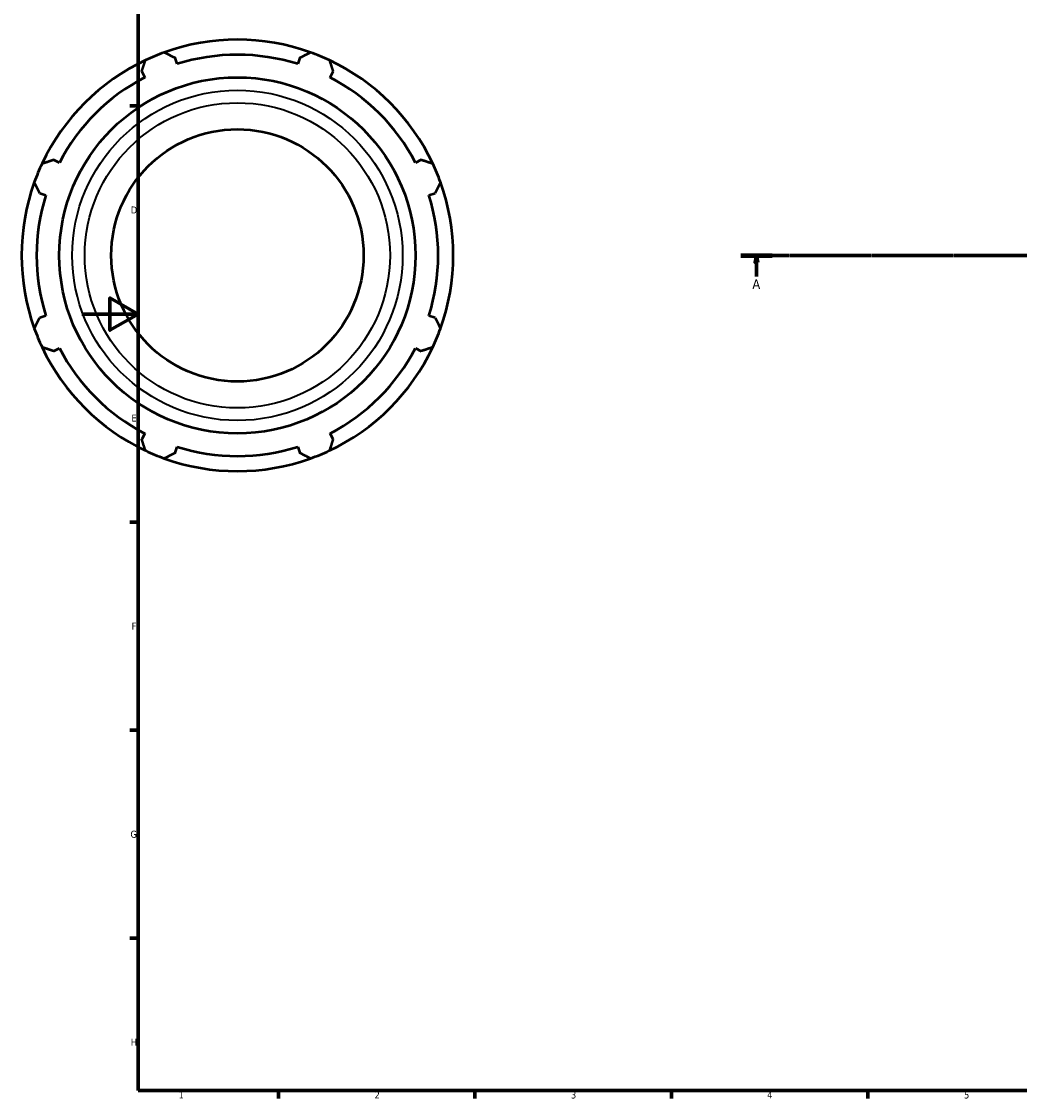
# Model space of a CAD drawing. Header units: millimetres. Extents: x -172 to 1405, y -73 to 983.
# Tile 1 of 7: x -22 to 334, y 17 to 401. Entities that reach past the tile are written whole.
import ezdxf

# ---------------------------------------------------------------- set-up
doc = ezdxf.new("R2010")
doc.units = ezdxf.units.MM
doc.linetypes.add('CHAIN', pattern=[0.7087, 0.4724, -0.0591, 0.1181, -0.0591])
for name, color, linetype, lineweight in [('Border (ISO)', 7, 'Continuous', 70), ('Section Line (ISO)', 7, 'CHAIN', 70), ('Visible (ISO)', 7, 'Continuous', 50), ('Visible Narrow (ISO)', 7, 'Continuous', 35)]:
    doc.layers.add(name, color=color, linetype=linetype, lineweight=lineweight)
doc.styles.add('Label Text (ISO)', font='tahoma.ttf')
doc.styles.add('Note Text (ISO)', font='tahoma.ttf')

# ---------------------------------------------------------------- blocks, each defined once
blk = doc.blocks.new('Borders Default Border')
at = {"layer": 'Border (ISO)'}
for p, q in [((20, 371.25), (17.1, 371.25)), ((20, 222.75), (17.1, 222.75)), ((20, 148.5), (17.1, 148.5)), ((20, 74.25), (17.1, 74.25)), ((70.08, 20), (70.08, 17.1)), ((140.17, 20), (140.17, 17.1)), ((210.25, 20), (210.25, 17.1)), ((280.33, 20), (280.33, 17.1))]:
    blk.add_line(p, q, dxfattribs=at)
at = {"layer": 'Border (ISO)', "flags": 128}
for points in [[(20, 20), (20, 574), (821, 574), (821, 20), (20, 20)], [(0, 297), (20, 297), (10, 302.77), (10, 291.23), (20, 297)]]:
    blk.add_lwpolyline(points, dxfattribs=at)
at = {"layer": 'Border (ISO)', "color": 232, "true_color": 0xca0064, "char_height": 2.5, "attachment_point": 7, "style": 'Note Text (ISO)'}
for s, insert in [('D', (17.43, 332.88)), ('E', (17.64, 258.63)), ('F', (17.7, 184.38)), ('G', (17.31, 110.08)), ('H', (17.44, 35.88)), ('1', (34.48, 17.1)), ('2', (104.37, 17.1)), ('3', (174.43, 17.05)), ('4', (244.42, 17.1)), ('5', (314.64, 17.05))]:
    blk.add_mtext(s, dxfattribs=dict(at, insert=insert))
blk = doc.blocks.new('2dTransSection0')
at = {"layer": 'Section Line (ISO)', "linetype": 'CHAIN'}
blk.add_line((235.03, 317.93), (833.03, 317.93), dxfattribs=at)
at = {"layer": 'Section Line (ISO)', "linetype": 'Continuous', "lineweight": 140}
blk.add_line((235.03, 317.93), (246.2, 317.93), dxfattribs=at)
at = {"layer": 'Section Line (ISO)', "linetype": 'Continuous'}
for p, q in [((240.61, 317.93), (240.11, 315.43)), ((240.11, 315.43), (241.11, 315.43)), ((240.61, 315.43), (240.61, 317.93)), ((241.11, 315.43), (240.61, 317.93)), ((240.61, 310.43), (240.61, 315.43))]:
    blk.add_line(p, q, dxfattribs=at)
at = {"layer": 'Section Line (ISO)', "linetype": 'Continuous', "flags": 128}
blk.add_lwpolyline([(241.11, 315.43), (240.61, 317.93), (240.11, 315.43), (241.11, 315.43)], dxfattribs=at)
at = {"layer": 'Section Line (ISO)'}
blk.add_solid([(241.11, 315.43), (240.61, 317.93), (240.11, 315.43), (241.11, 315.43)], dxfattribs=at)
at = {"layer": 'Section Line (ISO)', "insert": (239.13, 305.93), "char_height": 3.5, "attachment_point": 7, "style": 'Label Text (ISO)'}
blk.add_mtext('A', dxfattribs=at)

msp = doc.modelspace()

# ---------------------------------------------------------------- linework, layer by layer
at = {"layer": 'Visible (ISO)'}
for p, q in [((33.925, 386.223), (33.23, 388.426)), ((77.687, 388.426), (76.992, 386.223)), ((21.326, 383.495), (22.393, 381.446)), ((88.524, 381.446), (89.591, 383.495)), ((-8.06, 350.993), (-10.109, 352.06)), ((121.026, 352.06), (118.977, 350.993)), ((-15.04, 340.156), (-12.837, 339.461)), ((123.754, 339.461), (125.957, 340.156)), ((-12.837, 296.394), (-15.04, 295.699)), ((125.957, 295.699), (123.754, 296.394)), ((-10.109, 283.795), (-8.06, 284.862)), ((118.977, 284.862), (121.026, 283.795)), ((22.393, 254.409), (21.326, 252.36)), ((89.591, 252.36), (88.524, 254.409)), ((33.23, 247.429), (33.925, 249.632)), ((76.992, 249.632), (77.687, 247.429))]:
    msp.add_line(p, q, dxfattribs=at)
for radius in [63.53, 45]:
    msp.add_circle((55.459, 317.927), radius, dxfattribs=at)
for radius, start, end in [(77, 70.20802, 109.79198), (77, 109.79198, 115.20802), (71.61, 72.5, 107.5), (77, 64.79198, 70.20802), (77, 115.20802, 154.79198), (77, 25.20802, 64.79198), (71.61, 117.5, 152.5), (71.61, 27.5, 62.5), (77, 154.79198, 160.20802), (77, 19.79198, 25.20802), (77, 160.20802, 199.79198), (77, 340.20802, 19.79198), (71.61, 162.5, 197.5), (71.61, 342.5, 17.5), (77, 199.79198, 205.20802), (77, 334.79198, 340.20802), (77, 205.20802, 244.79198), (71.61, 207.5, 242.5), (77, 295.20802, 334.79198), (71.61, 297.5, 332.5), (77, 244.79198, 250.20802), (71.61, 252.5, 287.5), (77, 289.79198, 295.20802), (77, 250.20802, 289.79198)]:
    msp.add_arc((55.459, 317.927), radius, start, end, dxfattribs=at)
for points, weights in [([(29.386, 390.379), (31.347, 389.383), (33.23, 388.426)], [1, 1.00212135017, 1.00342740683]), ([(77.687, 388.426), (79.57, 389.383), (81.531, 390.379)], [1.00342740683, 1.00212135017, 1]), ([(21.326, 383.495), (21.981, 385.503), (22.664, 387.594)], [1.00342740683, 1.00212135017, 1]), ([(88.253, 387.594), (88.936, 385.503), (89.591, 383.495)], [1, 1.00212135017, 1.00342740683]), ([(-14.209, 350.722), (-12.117, 351.405), (-10.109, 352.06)], [1, 1.00212135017, 1.00342740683]), ([(121.026, 352.06), (123.034, 351.405), (125.126, 350.722)], [1.00342740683, 1.00212135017, 1]), ([(-15.04, 340.156), (-15.997, 342.039), (-16.993, 344)], [1.00342740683, 1.00212135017, 1]), ([(127.91, 344), (126.914, 342.039), (125.957, 340.156)], [1, 1.00212135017, 1.00342740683]), ([(-16.993, 291.855), (-15.997, 293.816), (-15.04, 295.699)], [1, 1.00212135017, 1.00342740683]), ([(125.957, 295.699), (126.914, 293.816), (127.91, 291.855)], [1.00342740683, 1.00212135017, 1]), ([(-10.109, 283.795), (-12.117, 284.45), (-14.209, 285.133)], [1.00342740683, 1.00212135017, 1]), ([(125.126, 285.133), (123.034, 284.45), (121.026, 283.795)], [1, 1.00212135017, 1.00342740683]), ([(22.664, 248.26), (21.981, 250.352), (21.326, 252.36)], [1, 1.00212135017, 1.00342740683]), ([(89.591, 252.36), (88.936, 250.352), (88.253, 248.26)], [1.00342740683, 1.00212135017, 1]), ([(33.23, 247.429), (31.347, 246.472), (29.386, 245.476)], [1.00342740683, 1.00212135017, 1]), ([(81.531, 245.476), (79.57, 246.472), (77.687, 247.429)], [1, 1.00212135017, 1.00342740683])]:
    msp.add_rational_spline(points, weights, degree=2, dxfattribs=at)
at = {"layer": 'Visible Narrow (ISO)'}
for radius in [58.924, 54.448]:
    msp.add_circle((55.459, 317.927), radius, dxfattribs=at)

# ---------------------------------------------------------------- block references
msp.add_blockref('Borders Default Border', (0, 0))
at = {"layer": 'Section Line (ISO)'}
msp.add_blockref('2dTransSection0', (0, 0), dxfattribs=at)

doc.saveas('drawing.dxf')
